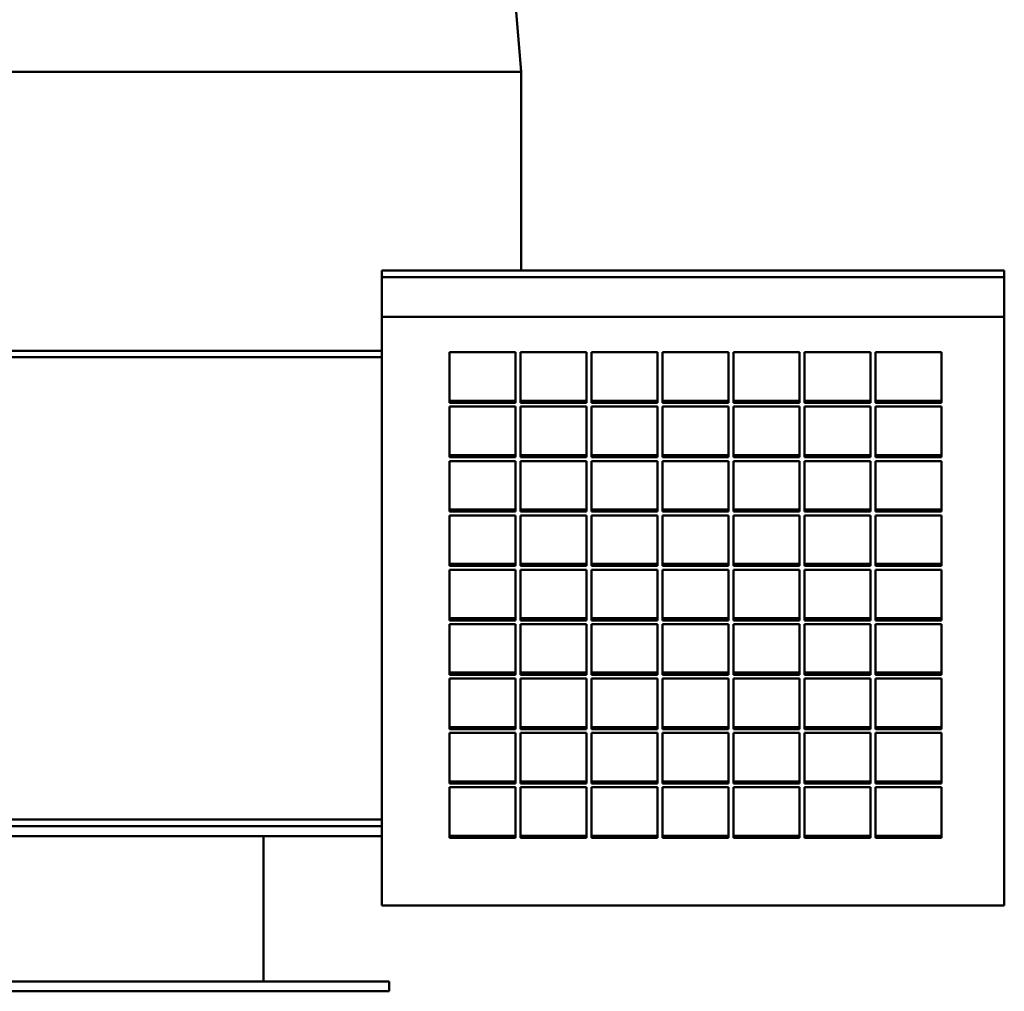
# Model space of a CAD drawing. Header units: millimetres. Extents: x 332 to 928, y 151 to 740.
# Tile 2 of 4: x 630 to 928, y 151 to 446. Entities that reach past the tile are written whole.
import ezdxf

# ---------------------------------------------------------------- set-up
doc = ezdxf.new("R2010")
doc.units = ezdxf.units.MM
doc.header["$LTSCALE"] = 3
doc.layers.add('Widoczne (ISO)', color=7, linetype='Continuous', lineweight=50)

msp = doc.modelspace()

# ---------------------------------------------------------------- linework, layer by layer
at = {"layer": 'Widoczne (ISO)'}
for p, q in [((775.41, 507.35), (781.87, 429.75)), ((781.87, 429.75), (425.82, 429.75)), ((781.87, 429.75), (781.87, 369.5)), ((739.62, 367.5), (739.62, 369.5)), ((739.62, 369.5), (928.13, 369.5)), ((739.62, 355.5), (739.62, 367.5)), ((739.62, 367.5), (928.13, 367.5)), ((928.13, 367.5), (928.13, 369.5)), ((928.13, 367.5), (928.13, 355.5)), ((739.62, 177.25), (739.62, 355.5)), ((928.13, 355.5), (739.62, 355.5)), ((928.13, 177.25), (928.13, 355.5)), ((487.79, 345.25), (739.62, 345.25)), ((739.62, 343.25), (487.79, 343.25)), ((760.13, 329.47), (760.13, 344.79)), ((760.13, 344.79), (780.13, 344.79)), ((780.13, 344.79), (780.13, 329.47)), ((781.63, 329.47), (781.63, 344.79)), ((781.63, 344.79), (801.63, 344.79)), ((801.63, 344.79), (801.63, 329.47)), ((803.13, 329.47), (803.13, 344.79)), ((803.13, 344.79), (823.13, 344.79)), ((823.13, 344.79), (823.13, 329.47)), ((824.63, 329.47), (824.63, 344.79)), ((824.63, 344.79), (844.63, 344.79)), ((844.63, 344.79), (844.63, 329.47)), ((846.13, 329.47), (846.13, 344.79)), ((846.13, 344.79), (866.13, 344.79)), ((866.13, 344.79), (866.13, 329.47)), ((867.63, 329.47), (867.63, 344.79)), ((867.63, 344.79), (887.63, 344.79)), ((887.63, 344.79), (887.63, 329.47)), ((889.13, 329.47), (889.13, 344.79)), ((889.13, 344.79), (909.13, 344.79)), ((909.13, 344.79), (909.13, 329.47)), ((760.13, 330.11), (780.13, 330.11)), ((780.13, 329.47), (760.13, 329.47)), ((760.13, 313), (760.13, 328.32)), ((760.13, 328.32), (780.13, 328.32)), ((780.13, 328.32), (780.13, 313)), ((781.63, 330.11), (801.63, 330.11)), ((801.63, 329.47), (781.63, 329.47)), ((781.63, 313), (781.63, 328.32)), ((781.63, 328.32), (801.63, 328.32)), ((801.63, 328.32), (801.63, 313)), ((803.13, 330.11), (823.13, 330.11)), ((823.13, 329.47), (803.13, 329.47)), ((803.13, 313), (803.13, 328.32)), ((803.13, 328.32), (823.13, 328.32)), ((823.13, 328.32), (823.13, 313)), ((824.63, 330.11), (844.63, 330.11)), ((844.63, 329.47), (824.63, 329.47)), ((824.63, 313), (824.63, 328.32)), ((824.63, 328.32), (844.63, 328.32)), ((844.63, 328.32), (844.63, 313)), ((846.13, 330.11), (866.13, 330.11)), ((866.13, 329.47), (846.13, 329.47)), ((846.13, 313), (846.13, 328.32)), ((846.13, 328.32), (866.13, 328.32)), ((866.13, 328.32), (866.13, 313)), ((867.63, 330.11), (887.63, 330.11)), ((887.63, 329.47), (867.63, 329.47)), ((867.63, 313), (867.63, 328.32)), ((867.63, 328.32), (887.63, 328.32)), ((887.63, 328.32), (887.63, 313)), ((889.13, 330.11), (909.13, 330.11)), ((909.13, 329.47), (889.13, 329.47)), ((889.13, 313), (889.13, 328.32)), ((889.13, 328.32), (909.13, 328.32)), ((909.13, 328.32), (909.13, 313)), ((760.13, 313.64), (780.13, 313.64)), ((781.63, 313.64), (801.63, 313.64)), ((803.13, 313.64), (823.13, 313.64)), ((824.63, 313.64), (844.63, 313.64)), ((846.13, 313.64), (866.13, 313.64)), ((867.63, 313.64), (887.63, 313.64)), ((889.13, 313.64), (909.13, 313.64)), ((780.13, 313), (760.13, 313)), ((760.13, 296.53), (760.13, 311.85)), ((760.13, 311.85), (780.13, 311.85)), ((780.13, 311.85), (780.13, 296.53)), ((801.63, 313), (781.63, 313)), ((781.63, 296.53), (781.63, 311.85)), ((781.63, 311.85), (801.63, 311.85)), ((801.63, 311.85), (801.63, 296.53)), ((823.13, 313), (803.13, 313)), ((803.13, 296.53), (803.13, 311.85)), ((803.13, 311.85), (823.13, 311.85)), ((823.13, 311.85), (823.13, 296.53)), ((844.63, 313), (824.63, 313)), ((824.63, 296.53), (824.63, 311.85)), ((824.63, 311.85), (844.63, 311.85)), ((844.63, 311.85), (844.63, 296.53)), ((866.13, 313), (846.13, 313)), ((846.13, 296.53), (846.13, 311.85)), ((846.13, 311.85), (866.13, 311.85)), ((866.13, 311.85), (866.13, 296.53)), ((887.63, 313), (867.63, 313)), ((867.63, 296.53), (867.63, 311.85)), ((867.63, 311.85), (887.63, 311.85)), ((887.63, 311.85), (887.63, 296.53)), ((909.13, 313), (889.13, 313)), ((889.13, 296.53), (889.13, 311.85)), ((889.13, 311.85), (909.13, 311.85)), ((909.13, 311.85), (909.13, 296.53)), ((760.13, 297.17), (780.13, 297.17)), ((780.13, 296.53), (760.13, 296.53)), ((760.13, 280.06), (760.13, 295.38)), ((760.13, 295.38), (780.13, 295.38)), ((780.13, 295.38), (780.13, 280.06)), ((781.63, 297.17), (801.63, 297.17)), ((801.63, 296.53), (781.63, 296.53)), ((781.63, 280.06), (781.63, 295.38)), ((781.63, 295.38), (801.63, 295.38)), ((801.63, 295.38), (801.63, 280.06)), ((803.13, 297.17), (823.13, 297.17)), ((823.13, 296.53), (803.13, 296.53)), ((803.13, 280.06), (803.13, 295.38)), ((803.13, 295.38), (823.13, 295.38)), ((823.13, 295.38), (823.13, 280.06)), ((824.63, 297.17), (844.63, 297.17)), ((844.63, 296.53), (824.63, 296.53)), ((824.63, 280.06), (824.63, 295.38)), ((824.63, 295.38), (844.63, 295.38)), ((844.63, 295.38), (844.63, 280.06)), ((846.13, 297.17), (866.13, 297.17)), ((866.13, 296.53), (846.13, 296.53)), ((846.13, 280.06), (846.13, 295.38)), ((846.13, 295.38), (866.13, 295.38)), ((866.13, 295.38), (866.13, 280.06)), ((867.63, 297.17), (887.63, 297.17)), ((887.63, 296.53), (867.63, 296.53)), ((867.63, 280.06), (867.63, 295.38)), ((867.63, 295.38), (887.63, 295.38)), ((887.63, 295.38), (887.63, 280.06)), ((889.13, 297.17), (909.13, 297.17)), ((909.13, 296.53), (889.13, 296.53)), ((889.13, 280.06), (889.13, 295.38)), ((889.13, 295.38), (909.13, 295.38)), ((909.13, 295.38), (909.13, 280.06)), ((760.13, 280.7), (780.13, 280.7)), ((781.63, 280.7), (801.63, 280.7)), ((803.13, 280.7), (823.13, 280.7)), ((824.63, 280.7), (844.63, 280.7)), ((846.13, 280.7), (866.13, 280.7)), ((867.63, 280.7), (887.63, 280.7)), ((889.13, 280.7), (909.13, 280.7)), ((780.13, 280.06), (760.13, 280.06)), ((760.13, 263.59), (760.13, 278.91)), ((760.13, 278.91), (780.13, 278.91)), ((780.13, 278.91), (780.13, 263.59)), ((801.63, 280.06), (781.63, 280.06)), ((781.63, 263.59), (781.63, 278.91)), ((781.63, 278.91), (801.63, 278.91)), ((801.63, 278.91), (801.63, 263.59)), ((823.13, 280.06), (803.13, 280.06)), ((803.13, 263.59), (803.13, 278.91)), ((803.13, 278.91), (823.13, 278.91)), ((823.13, 278.91), (823.13, 263.59)), ((844.63, 280.06), (824.63, 280.06)), ((824.63, 263.59), (824.63, 278.91)), ((824.63, 278.91), (844.63, 278.91)), ((844.63, 278.91), (844.63, 263.59)), ((866.13, 280.06), (846.13, 280.06)), ((846.13, 263.59), (846.13, 278.91)), ((846.13, 278.91), (866.13, 278.91)), ((866.13, 278.91), (866.13, 263.59)), ((887.63, 280.06), (867.63, 280.06)), ((867.63, 263.59), (867.63, 278.91)), ((867.63, 278.91), (887.63, 278.91)), ((887.63, 278.91), (887.63, 263.59)), ((909.13, 280.06), (889.13, 280.06)), ((889.13, 263.59), (889.13, 278.91)), ((889.13, 278.91), (909.13, 278.91)), ((909.13, 278.91), (909.13, 263.59)), ((760.13, 264.23), (780.13, 264.23)), ((780.13, 263.59), (760.13, 263.59)), ((760.13, 247.12), (760.13, 262.44)), ((760.13, 262.44), (780.13, 262.44)), ((780.13, 262.44), (780.13, 247.12)), ((781.63, 264.23), (801.63, 264.23)), ((801.63, 263.59), (781.63, 263.59)), ((781.63, 247.12), (781.63, 262.44)), ((781.63, 262.44), (801.63, 262.44)), ((801.63, 262.44), (801.63, 247.12)), ((803.13, 264.23), (823.13, 264.23)), ((823.13, 263.59), (803.13, 263.59)), ((803.13, 247.12), (803.13, 262.44)), ((803.13, 262.44), (823.13, 262.44)), ((823.13, 262.44), (823.13, 247.12)), ((824.63, 264.23), (844.63, 264.23)), ((844.63, 263.59), (824.63, 263.59)), ((824.63, 247.12), (824.63, 262.44)), ((824.63, 262.44), (844.63, 262.44)), ((844.63, 262.44), (844.63, 247.12)), ((846.13, 264.23), (866.13, 264.23)), ((866.13, 263.59), (846.13, 263.59)), ((846.13, 247.12), (846.13, 262.44)), ((846.13, 262.44), (866.13, 262.44)), ((866.13, 262.44), (866.13, 247.12)), ((867.63, 264.23), (887.63, 264.23)), ((887.63, 263.59), (867.63, 263.59)), ((867.63, 247.12), (867.63, 262.44)), ((867.63, 262.44), (887.63, 262.44)), ((887.63, 262.44), (887.63, 247.12)), ((889.13, 264.23), (909.13, 264.23)), ((909.13, 263.59), (889.13, 263.59)), ((889.13, 247.12), (889.13, 262.44)), ((889.13, 262.44), (909.13, 262.44)), ((909.13, 262.44), (909.13, 247.12)), ((760.13, 247.76), (780.13, 247.76)), ((781.63, 247.76), (801.63, 247.76)), ((803.13, 247.76), (823.13, 247.76)), ((824.63, 247.76), (844.63, 247.76)), ((846.13, 247.76), (866.13, 247.76)), ((867.63, 247.76), (887.63, 247.76)), ((889.13, 247.76), (909.13, 247.76)), ((780.13, 247.12), (760.13, 247.12)), ((760.13, 230.65), (760.13, 245.97)), ((760.13, 245.97), (780.13, 245.97)), ((780.13, 245.97), (780.13, 230.65)), ((801.63, 247.12), (781.63, 247.12)), ((781.63, 230.65), (781.63, 245.97)), ((781.63, 245.97), (801.63, 245.97)), ((801.63, 245.97), (801.63, 230.65)), ((823.13, 247.12), (803.13, 247.12)), ((803.13, 230.65), (803.13, 245.97)), ((803.13, 245.97), (823.13, 245.97)), ((823.13, 245.97), (823.13, 230.65)), ((844.63, 247.12), (824.63, 247.12)), ((824.63, 230.65), (824.63, 245.97)), ((824.63, 245.97), (844.63, 245.97)), ((844.63, 245.97), (844.63, 230.65)), ((866.13, 247.12), (846.13, 247.12)), ((846.13, 230.65), (846.13, 245.97)), ((846.13, 245.97), (866.13, 245.97)), ((866.13, 245.97), (866.13, 230.65)), ((887.63, 247.12), (867.63, 247.12)), ((867.63, 230.65), (867.63, 245.97)), ((867.63, 245.97), (887.63, 245.97)), ((887.63, 245.97), (887.63, 230.65)), ((909.13, 247.12), (889.13, 247.12)), ((889.13, 230.65), (889.13, 245.97)), ((889.13, 245.97), (909.13, 245.97)), ((909.13, 245.97), (909.13, 230.65)), ((760.13, 231.29), (780.13, 231.29)), ((780.13, 230.65), (760.13, 230.65)), ((781.63, 231.29), (801.63, 231.29)), ((801.63, 230.65), (781.63, 230.65)), ((803.13, 231.29), (823.13, 231.29)), ((823.13, 230.65), (803.13, 230.65)), ((824.63, 231.29), (844.63, 231.29)), ((844.63, 230.65), (824.63, 230.65)), ((846.13, 231.29), (866.13, 231.29)), ((866.13, 230.65), (846.13, 230.65)), ((867.63, 231.29), (887.63, 231.29)), ((887.63, 230.65), (867.63, 230.65)), ((889.13, 231.29), (909.13, 231.29)), ((909.13, 230.65), (889.13, 230.65)), ((760.13, 214.18), (760.13, 229.5)), ((760.13, 229.5), (780.13, 229.5)), ((780.13, 229.5), (780.13, 214.18)), ((781.63, 214.18), (781.63, 229.5)), ((781.63, 229.5), (801.63, 229.5)), ((801.63, 229.5), (801.63, 214.18)), ((803.13, 214.18), (803.13, 229.5)), ((803.13, 229.5), (823.13, 229.5)), ((823.13, 229.5), (823.13, 214.18)), ((824.63, 214.18), (824.63, 229.5)), ((824.63, 229.5), (844.63, 229.5)), ((844.63, 229.5), (844.63, 214.18)), ((846.13, 214.18), (846.13, 229.5)), ((846.13, 229.5), (866.13, 229.5)), ((866.13, 229.5), (866.13, 214.18)), ((867.63, 214.18), (867.63, 229.5)), ((867.63, 229.5), (887.63, 229.5)), ((887.63, 229.5), (887.63, 214.18)), ((889.13, 214.18), (889.13, 229.5)), ((889.13, 229.5), (909.13, 229.5)), ((909.13, 229.5), (909.13, 214.18)), ((760.13, 214.82), (780.13, 214.82)), ((781.63, 214.82), (801.63, 214.82)), ((803.13, 214.82), (823.13, 214.82)), ((824.63, 214.82), (844.63, 214.82)), ((846.13, 214.82), (866.13, 214.82)), ((867.63, 214.82), (887.63, 214.82)), ((889.13, 214.82), (909.13, 214.82)), ((780.13, 214.18), (760.13, 214.18)), ((760.13, 197.71), (760.13, 213.03)), ((760.13, 213.03), (780.13, 213.03)), ((780.13, 213.03), (780.13, 197.71)), ((801.63, 214.18), (781.63, 214.18)), ((781.63, 197.71), (781.63, 213.03)), ((781.63, 213.03), (801.63, 213.03)), ((801.63, 213.03), (801.63, 197.71)), ((823.13, 214.18), (803.13, 214.18)), ((803.13, 197.71), (803.13, 213.03)), ((803.13, 213.03), (823.13, 213.03)), ((823.13, 213.03), (823.13, 197.71)), ((844.63, 214.18), (824.63, 214.18)), ((824.63, 197.71), (824.63, 213.03)), ((824.63, 213.03), (844.63, 213.03)), ((844.63, 213.03), (844.63, 197.71)), ((866.13, 214.18), (846.13, 214.18)), ((846.13, 197.71), (846.13, 213.03)), ((846.13, 213.03), (866.13, 213.03)), ((866.13, 213.03), (866.13, 197.71)), ((887.63, 214.18), (867.63, 214.18)), ((867.63, 197.71), (867.63, 213.03)), ((867.63, 213.03), (887.63, 213.03)), ((887.63, 213.03), (887.63, 197.71)), ((909.13, 214.18), (889.13, 214.18)), ((889.13, 197.71), (889.13, 213.03)), ((889.13, 213.03), (909.13, 213.03)), ((909.13, 213.03), (909.13, 197.71)), ((487.79, 203.25), (739.62, 203.25)), ((739.62, 201.25), (487.79, 201.25)), ((739.62, 198.25), (405.37, 198.25)), ((703.87, 198.25), (703.87, 154.25)), ((760.13, 198.35), (780.13, 198.35)), ((780.13, 197.71), (760.13, 197.71)), ((781.63, 198.35), (801.63, 198.35)), ((801.63, 197.71), (781.63, 197.71)), ((803.13, 198.35), (823.13, 198.35)), ((823.13, 197.71), (803.13, 197.71)), ((824.63, 198.35), (844.63, 198.35)), ((844.63, 197.71), (824.63, 197.71)), ((846.13, 198.35), (866.13, 198.35)), ((866.13, 197.71), (846.13, 197.71)), ((867.63, 198.35), (887.63, 198.35)), ((887.63, 197.71), (867.63, 197.71)), ((889.13, 198.35), (909.13, 198.35)), ((909.13, 197.71), (889.13, 197.71)), ((928.13, 177.25), (739.62, 177.25)), ((461.87, 154.25), (741.87, 154.25)), ((741.87, 151.25), (741.87, 154.25)), ((461.87, 151.25), (741.87, 151.25))]:
    msp.add_line(p, q, dxfattribs=at)

doc.saveas('drawing.dxf')
